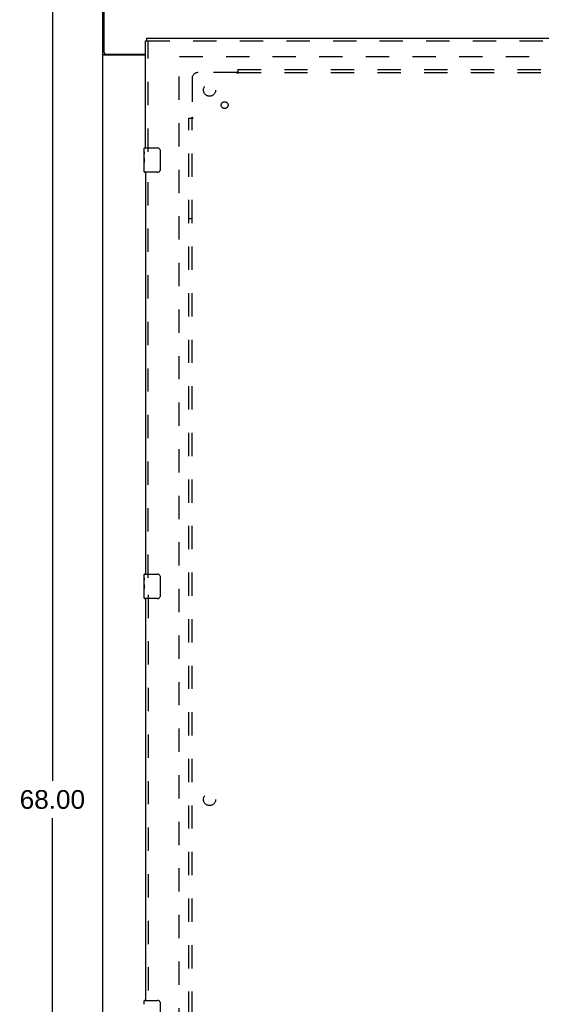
# Model space of a CAD drawing. Header units: inches. Extents: x 0 to 174, y 0 to 112.
# Tile 3 of 14: x 49 to 71, y 34 to 74. Entities that reach past the tile are written whole.
import ezdxf

# ---------------------------------------------------------------- set-up
doc = ezdxf.new("R2010")
doc.units = ezdxf.units.IN
doc.header["$LTSCALE"] = 9.560375
doc.header["$MEASUREMENT"] = 0
doc.linetypes.add('HIDDEN', pattern=[0.2, 0.1, -0.1])
doc.layers.get('0').update_dxf_attribs({"linetype": 'CONTINUOUS'})
for name, color, linetype in [('DEFAULT_2', 8, 'HIDDEN'), ('DIMENSIONS', 7, 'CONTINUOUS'), ('DOOR_ASSEMBLY', 7, 'CONTINUOUS'), ('SUBPANEL', 7, 'CONTINUOUS')]:
    doc.layers.add(name, color=color, linetype=linetype)
doc.styles.get("Standard").update_dxf_attribs({"font": 'arial.ttf'})
doc.dimstyles.new('DIMSTYLE_1', dxfattribs={"dimtxt": 0.766875, "dimasz": 1.0225, "dimexe": 0.09, "dimexo": 0.07, "dimgap": 0.0375, "dimtad": 0, "dimtih": 1, "dimtoh": 1, "dimzin": 4, "dimdsep": 46, "dimtxsty": 'Standard', "dimblk": '_FILLED', "dimblk1": '_FILLED', "dimblk2": '_FILLED', "dimcen": 0.09, "dimadec": 3, "dimazin": 1, "dimtfac": 1, "dimtdec": 3, "dimtofl": 0, "dimtmove": 0, "dimatfit": 3, "dimldrblk": '_FILLED', "dimfxl": 0, "dimtolj": 1, "dimtzin": 4, "dimarcsym": 0})

# ---------------------------------------------------------------- blocks, each defined once
blk = doc.blocks.new('_FILLED')
at = {"color": 0, "linetype": 'ByBlock'}
blk.add_solid([(0, 0), (-1, 0.2), (-1, -0.2)], dxfattribs=at)
blk = doc.blocks.new('*D11')
at = {"layer": 'DIMENSIONS', "color": 2, "linetype": 'Continuous'}
for p, q in [((52.085, 76.104), (49.696, 76.104)), ((50.616, 76.104), (50.616, 42.871)), ((50.616, 8.104), (50.616, 41.337)), ((52.085, 8.104), (49.696, 8.104))]:
    blk.add_line(p, q, dxfattribs=at)
at = {"layer": 'DIMENSIONS', "color": 2, "linetype": 'Continuous', "xscale": 1.0225, "yscale": 1.0225, "zscale": 1.0225}
for p, rotation in [((50.616, 76.104), 90), ((50.616, 8.104), 270)]:
    blk.add_blockref('_FILLED', p, dxfattribs=dict(at, rotation=rotation))
at = {"layer": 'DIMENSIONS', "color": 2, "linetype": 'Continuous', "insert": (50.616, 42.488), "char_height": 0.7669, "width": 2.67979, "attachment_point": 2, "line_spacing_factor": 0.9}
blk.add_mtext('68.00', dxfattribs=at)

msp = doc.modelspace()

# ---------------------------------------------------------------- linework, layer by layer
at = {"color": 3, "linetype": 'Continuous'}
for p, q in [((52.689, 8.208), (52.689, 76)), ((52.741, 72.768), (52.741, 76.104)), ((54.439, 72.656), (52.759, 72.656)), ((52.801, 72.708), (54.439, 72.708))]:
    msp.add_line(p, q, dxfattribs=at)
for points in [[(52.723, 72.671), (52.72, 72.672), (52.716, 72.674), (52.713, 72.675), (52.71, 72.676), (52.707, 72.678), (52.704, 72.679), (52.701, 72.68), (52.699, 72.682), (52.697, 72.683), (52.695, 72.685), (52.693, 72.687), (52.692, 72.688), (52.691, 72.69), (52.69, 72.691), (52.689, 72.693), (52.689, 72.695), (52.689, 72.697)], [(52.759, 72.656), (52.757, 72.658), (52.755, 72.659), (52.752, 72.661), (52.749, 72.662), (52.746, 72.663), (52.742, 72.665), (52.739, 72.666), (52.735, 72.667), (52.723, 72.671)]]:
    msp.add_lwpolyline(points, dxfattribs=at)
msp.add_arc((52.801, 72.768), 0.06, 180, 270, dxfattribs=at)
at = {"layer": 'DEFAULT_2', "color": 8, "linetype": 'HIDDEN'}
for p, q in [((55.814, 11.552), (55.814, 72.656)), ((55.828, 72.604), (83.8, 72.604))]:
    msp.add_line(p, q, dxfattribs=at)
at = {"layer": 'DOOR_ASSEMBLY', "color": 3, "linetype": 'Continuous'}
for p, q in [((54.439, 68.854), (54.439, 73.25)), ((54.481, 73.354), (84.584, 73.354)), ((54.439, 67.854), (54.439, 51.354)), ((54.439, 50.354), (54.439, 33.854))]:
    msp.add_line(p, q, dxfattribs=at)
at = {"layer": 'DOOR_ASSEMBLY', "color": 7, "linetype": 'Continuous'}
for p, q in [((54.439, 73.25), (54.481, 73.25)), ((54.481, 73.354), (54.481, 73.25)), ((54.379, 68.694), (54.379, 68.839)), ((54.394, 68.854), (54.934, 68.854)), ((55.034, 68.754), (55.034, 67.954)), ((54.379, 68.436), (54.379, 68.693)), ((54.385, 68.637), (54.379, 68.637)), ((54.379, 68.469), (54.386, 68.469)), ((54.379, 67.869), (54.379, 68.433)), ((54.38, 68.407), (54.379, 68.407)), ((54.386, 68.469), (54.386, 68.606)), ((54.379, 68.275), (54.385, 68.275)), ((54.379, 68.239), (54.386, 68.239)), ((54.379, 68.176), (54.386, 68.176)), ((54.379, 68.009), (54.386, 68.009)), ((54.386, 68.009), (54.386, 68.239)), ((54.934, 67.854), (54.394, 67.854)), ((54.394, 51.354), (54.934, 51.354)), ((54.379, 51.194), (54.379, 51.339)), ((54.379, 50.936), (54.379, 51.193)), ((54.385, 51.137), (54.379, 51.137)), ((54.379, 50.969), (54.386, 50.969)), ((54.386, 50.969), (54.386, 51.106)), ((55.034, 51.254), (55.034, 50.454)), ((54.379, 50.369), (54.379, 50.933)), ((54.38, 50.907), (54.379, 50.907)), ((54.379, 50.775), (54.385, 50.775)), ((54.379, 50.739), (54.386, 50.739)), ((54.379, 50.676), (54.386, 50.676)), ((54.386, 50.509), (54.386, 50.739)), ((54.379, 50.509), (54.386, 50.509)), ((54.934, 50.354), (54.394, 50.354)), ((54.379, 33.694), (54.379, 33.839)), ((54.394, 33.854), (54.934, 33.854)), ((55.034, 33.754), (55.034, 32.954))]:
    msp.add_line(p, q, dxfattribs=at)
at = {"layer": 'DOOR_ASSEMBLY', "color": 8, "linetype": 'HIDDEN'}
for p, q in [((54.481, 73.25), (84.584, 73.25)), ((54.543, 68.699), (54.543, 73.25)), ((54.543, 51.199), (54.543, 68.009)), ((54.543, 50.509), (54.543, 33.699))]:
    msp.add_line(p, q, dxfattribs=at)
at = {"layer": 'DOOR_ASSEMBLY', "color": 7, "linetype": 'Continuous'}
for points in [[(55.027, 68.79), (55.029, 68.785), (55.031, 68.779), (55.032, 68.773), (55.033, 68.767), (55.034, 68.761), (55.034, 68.754)], [(54.379, 68.694), (54.379, 68.69), (54.379, 68.685), (54.38, 68.68), (54.381, 68.674), (54.382, 68.667), (54.382, 68.659), (54.383, 68.651), (54.384, 68.642)], [(54.379, 68.436), (54.379, 68.428), (54.379, 68.419), (54.38, 68.409)], [(54.38, 68.409), (54.381, 68.398), (54.382, 68.387), (54.383, 68.375), (54.384, 68.363), (54.385, 68.351), (54.385, 68.338), (54.386, 68.325), (54.386, 68.312), (54.386, 68.299), (54.385, 68.287), (54.385, 68.274), (54.384, 68.262), (54.383, 68.25)], [(54.384, 68.642), (54.385, 68.634), (54.385, 68.624), (54.386, 68.615), (54.386, 68.606)], [(55.034, 67.954), (55.034, 67.948), (55.033, 67.942), (55.032, 67.936), (55.031, 67.93), (55.029, 67.924), (55.027, 67.918)], [(54.379, 51.194), (54.379, 51.19), (54.379, 51.185), (54.38, 51.18), (54.381, 51.174), (54.382, 51.167), (54.382, 51.159), (54.383, 51.151), (54.384, 51.142)], [(54.384, 51.142), (54.385, 51.134), (54.385, 51.124), (54.386, 51.115), (54.386, 51.106)], [(55.027, 51.29), (55.029, 51.285), (55.031, 51.279), (55.032, 51.273), (55.033, 51.267), (55.034, 51.261), (55.034, 51.254)], [(54.379, 50.936), (54.379, 50.928), (54.379, 50.919), (54.38, 50.909)], [(54.38, 50.909), (54.381, 50.898), (54.382, 50.887), (54.383, 50.875), (54.384, 50.863), (54.385, 50.851), (54.385, 50.838), (54.386, 50.825), (54.386, 50.812), (54.386, 50.799), (54.385, 50.787), (54.385, 50.774), (54.384, 50.762), (54.383, 50.75)], [(55.034, 50.454), (55.034, 50.448), (55.033, 50.442), (55.032, 50.436), (55.031, 50.43), (55.029, 50.424), (55.027, 50.418)], [(55.027, 33.79), (55.029, 33.785), (55.031, 33.779), (55.032, 33.773), (55.033, 33.767), (55.034, 33.761), (55.034, 33.754)]]:
    msp.add_lwpolyline(points, dxfattribs=at)
for centre, radius, start, end in [((54.394, 68.839), 0.015, 90, 180), ((54.934, 68.754), 0.1, 21.1999, 90), ((54.934, 67.954), 0.1, 270, 338.7946), ((54.394, 67.869), 0.015, 180, 270), ((54.394, 51.339), 0.015, 90, 180), ((54.934, 51.254), 0.1, 21.1999, 90), ((54.394, 50.369), 0.015, 180, 270), ((54.934, 50.454), 0.1, 270, 338.7946), ((54.394, 33.839), 0.015, 90, 180), ((54.934, 33.754), 0.1, 21.1999, 90)]:
    msp.add_arc(centre, radius, start, end, dxfattribs=at)
for centre, start_param, end_param in [((54.642, 68.27), 3.141593, 3.321581), ((54.642, 50.77), -3.141593, -2.961605)]:
    msp.add_ellipse(centre, major_axis=(0.263, 0), ratio=0.432808, start_param=start_param, end_param=end_param, dxfattribs=at)
at = {"layer": 'SUBPANEL', "color": 8, "linetype": 'HIDDEN'}
for p, q in [((58.203, 71.967), (58.196, 71.96)), ((58.22, 72.073), (58.22, 71.987)), ((58.22, 72.073), (81.408, 72.073)), ((58.22, 71.907), (58.22, 71.987)), ((56.345, 71.698), (56.345, 70.108)), ((58.185, 71.948), (56.595, 71.948)), ((58.22, 71.948), (81.408, 71.948)), ((56.22, 14.136), (56.22, 70.073)), ((56.22, 70.073), (56.307, 70.073)), ((56.307, 70.073), (56.386, 70.073)), ((56.345, 14.136), (56.345, 70.073)), ((56.345, 65.948), (56.22, 65.948))]:
    msp.add_line(p, q, dxfattribs=at)
for points in [[(58.196, 71.96), (58.195, 71.958), (58.193, 71.957), (58.191, 71.955), (58.189, 71.953), (58.188, 71.951), (58.186, 71.95), (58.185, 71.948)], [(58.22, 71.987), (58.218, 71.984), (58.217, 71.982), (58.215, 71.98), (58.214, 71.978), (58.212, 71.977), (58.211, 71.975), (58.209, 71.973), (58.208, 71.971), (58.206, 71.97), (58.205, 71.968), (58.203, 71.967)], [(58.198, 71.929), (58.195, 71.933), (58.193, 71.936), (58.192, 71.938), (58.19, 71.94), (58.189, 71.943), (58.188, 71.945), (58.186, 71.946), (58.185, 71.948)], [(58.22, 71.907), (58.218, 71.908), (58.217, 71.909), (58.215, 71.909), (58.213, 71.91), (58.212, 71.911), (58.21, 71.913), (58.209, 71.914), (58.207, 71.915), (58.206, 71.917), (58.204, 71.919), (58.203, 71.921), (58.202, 71.922), (58.2, 71.924), (58.199, 71.927), (58.198, 71.929)], [(56.307, 70.073), (56.309, 70.075), (56.311, 70.076), (56.313, 70.078), (56.315, 70.079), (56.317, 70.081), (56.318, 70.082), (56.32, 70.084), (56.322, 70.086), (56.323, 70.087), (56.325, 70.089), (56.326, 70.09)], [(56.326, 70.09), (56.333, 70.097), (56.335, 70.099), (56.337, 70.1), (56.338, 70.102), (56.34, 70.104), (56.342, 70.106), (56.344, 70.107), (56.345, 70.108)], [(56.36, 70.098), (56.357, 70.1), (56.355, 70.101), (56.353, 70.103), (56.351, 70.104), (56.349, 70.106), (56.347, 70.107), (56.345, 70.108)], [(56.386, 70.073), (56.385, 70.075), (56.385, 70.077), (56.384, 70.078), (56.383, 70.08), (56.382, 70.081), (56.38, 70.083), (56.379, 70.084), (56.378, 70.086), (56.376, 70.087), (56.374, 70.089), (56.373, 70.09), (56.371, 70.091), (56.369, 70.093), (56.367, 70.094), (56.364, 70.095), (56.36, 70.098)]]:
    msp.add_lwpolyline(points, dxfattribs=at)
for centre, radius in [((57.064, 71.229), 0.25), ((57.683, 70.611), 0.141), ((57.064, 42.104), 0.25)]:
    msp.add_circle(centre, radius, dxfattribs=at)
msp.add_arc((56.595, 71.698), 0.25, 90, 180, dxfattribs=at)

# ---------------------------------------------------------------- dimensions: what is measured, and where the dimension line sits
at = {"layer": 'DIMENSIONS', "color": 2, "linetype": 'Continuous'}
dim = msp.add_linear_dim(base=(50.616, 8.104), p1=(52.155, 76.104), p2=(52.155, 8.104), angle=270, dimstyle='DIMSTYLE_1', dxfattribs=at)
dim.commit()
dim.dimension.update_dxf_attribs({"geometry": '*D11', "text_midpoint": (50.61, 42.1), "dimtype": 160})

doc.saveas('drawing.dxf')
